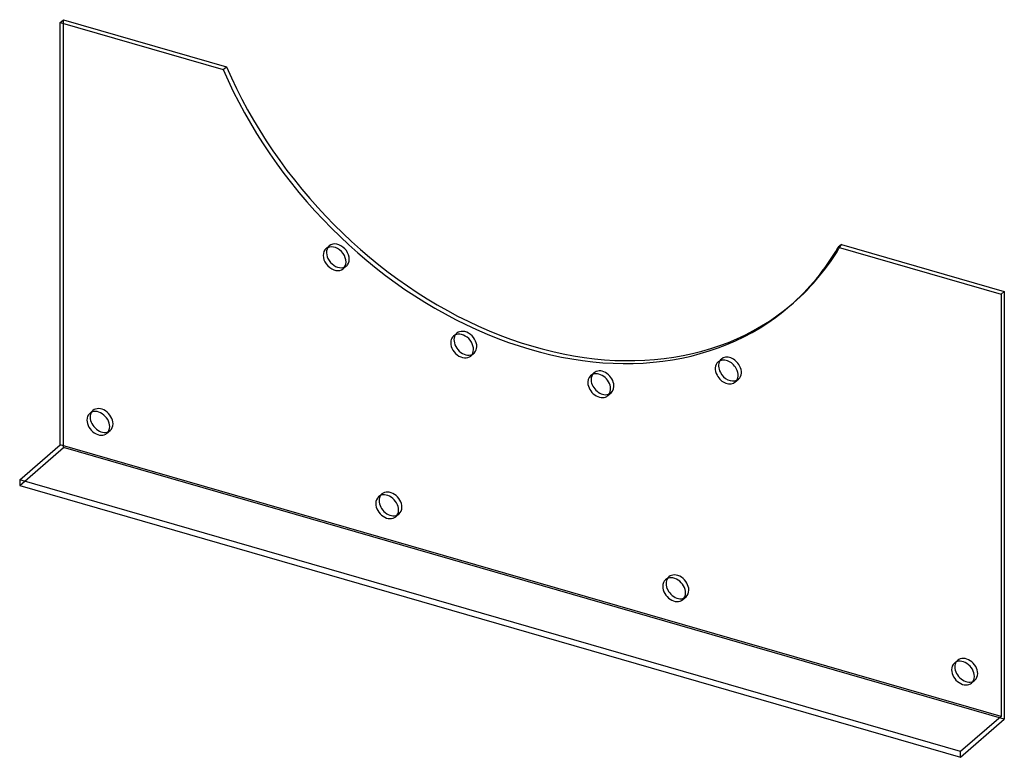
# Model space of a CAD drawing. Header units: millimetres. Extents: x -224 to 224, y -168 to 168.
import ezdxf

# ---------------------------------------------------------------- set-up
doc = ezdxf.new("R2010")
doc.units = ezdxf.units.MM
doc.layers.add('HIDDEN', color=7, linetype='Continuous')
doc.layers.add('THICK', color=7, linetype='Continuous')

msp = doc.modelspace()

# ---------------------------------------------------------------- linework, layer by layer
at = {"layer": 'HIDDEN'}
for p, q in [((-204.34, -26.89), (-204.34, 167.96)), ((-84.76, 63.64), (-83.26, 64.93)), ((-76.9, 54.56), (-75.4, 55.86)), ((126.66, 37.63), (128.16, 38.92)), ((-26.67, 23.87), (-25.17, 25.17)), ((-18.81, 14.8), (-17.31, 16.1)), ((93.9, 12.06), (95.4, 13.36)), ((35.81, 5.83), (37.31, 7.13)), ((101.76, 2.99), (103.26, 4.29)), ((43.67, -3.24), (45.17, -1.94)), ((-192.45, -11.34), (-190.95, -10.04)), ((-184.59, -20.41), (-183.09, -19.11)), ((-224.34, -44.21), (-204.34, -26.89)), ((224.34, -150.64), (-204.34, -26.89)), ((-60.81, -49.34), (-59.31, -48.04)), ((-52.96, -58.41), (-51.46, -57.11)), ((69.96, -87.09), (71.46, -85.79)), ((77.81, -96.16), (79.31, -94.86)), ((201.59, -125.09), (203.09, -123.79)), ((209.45, -134.16), (210.95, -132.86))]:
    msp.add_line(p, q, dxfattribs=at)
for centre, major_axis, start_param, end_param in [((-79.33, 60.4), (-3.93, 4.54), 0.148238, 0.222306), ((-79.33, 60.4), (-3.93, 4.54), -0.000028, 0.148238), ((-79.33, 60.4), (-3.93, 4.54), -2.993355, -0.000028), ((10, 175.37), (-118.16, 136.45), 3.141592, 3.396137), ((-79.33, 60.4), (-3.93, 4.54), 2.919287, 3.141565), ((-79.33, 60.4), (-3.93, 4.54), 3.141565, 3.28983), ((10, 175.37), (-118.16, 136.45), 3.134264, 3.141592), ((-21.24, 20.63), (-3.93, 4.54), 0.000097, 0.222306), ((-21.24, 20.63), (-3.93, 4.54), -2.616364, 0.000097), ((-21.24, 20.63), (-3.93, 4.54), -3.141496, -2.616364), ((-21.24, 20.63), (-3.93, 4.54), 2.919287, 3.14169), ((99.33, 8.83), (-3.93, 4.54), -1.862382, 0.000009), ((99.33, 8.83), (-3.93, 4.54), 0.000009, 0.222306), ((99.33, 8.83), (-3.93, 4.54), -3.141583, -1.862382), ((41.24, 2.6), (-3.93, 4.54), 0.000058, 0.222306), ((41.24, 2.6), (-3.93, 4.54), -2.239373, 0.000058), ((41.24, 2.6), (-3.93, 4.54), -3.141535, -2.239373), ((99.33, 8.83), (-3.93, 4.54), 2.919287, 3.141602), ((41.24, 2.6), (-3.93, 4.54), 2.919287, 3.14165), ((-187.02, -14.57), (-3.93, 4.54), -2.427868, -0.000041), ((-187.02, -14.57), (-3.93, 4.54), -0.000041, 0.222306), ((-187.02, -14.57), (-3.93, 4.54), 3.141552, 3.855317), ((-187.02, -14.57), (-3.93, 4.54), 2.919287, 3.141552), ((-55.38, -52.57), (-3.93, 4.54), -0.000041, 0.222306), ((-55.38, -52.57), (-3.93, 4.54), -2.427868, -0.000041), ((-55.38, -52.57), (-3.93, 4.54), 2.919287, 3.141552), ((-55.38, -52.57), (-3.93, 4.54), 3.141552, 3.855317), ((75.38, -90.32), (-3.93, 4.54), -2.427868, -0.000041), ((75.38, -90.32), (-3.93, 4.54), -0.000041, 0.222306), ((75.38, -90.32), (-3.93, 4.54), 3.141552, 3.855317), ((75.38, -90.32), (-3.93, 4.54), 2.919287, 3.141552), ((207.02, -128.32), (-3.93, 4.54), -0.000041, 0.222306), ((207.02, -128.32), (-3.93, 4.54), -2.427868, -0.000041), ((207.02, -128.32), (-3.93, 4.54), 3.141552, 3.855317), ((207.02, -128.32), (-3.93, 4.54), 2.919287, 3.141552)]:
    msp.add_ellipse(centre, major_axis=major_axis, ratio=0.75, start_param=start_param, end_param=end_param, dxfattribs=at)
at = {"layer": 'THICK'}
for p, q in [((-205.84, 166.66), (-204.34, 167.96)), ((-205.84, -25.59), (-205.84, 166.66)), ((-205.84, 166.66), (-131.63, 145.24)), ((-204.34, 167.96), (-130.13, 146.54)), ((-131.63, 145.24), (-130.13, 146.54)), ((150.13, 65.64), (148.63, 64.34)), ((148.63, 64.34), (222.84, 42.91)), ((150.13, 65.64), (224.34, 44.21)), ((222.84, 42.91), (224.34, 44.21)), ((222.84, 42.91), (222.84, -149.34)), ((224.34, 44.21), (224.34, -150.64)), ((-224.34, -41.62), (-205.84, -25.59)), ((222.84, -149.34), (-205.84, -25.59)), ((-224.34, -41.62), (-224.34, -44.21)), ((204.34, -165.37), (-224.34, -41.62)), ((-224.34, -44.21), (204.34, -167.96)), ((222.84, -149.34), (204.34, -165.37)), ((204.34, -167.96), (224.34, -150.64)), ((204.34, -167.96), (204.34, -165.37))]:
    msp.add_line(p, q, dxfattribs=at)
for centre, major_axis, start_param, end_param in [((8.5, 174.07), (118.16, -136.45), -1.968688, -0.000001), ((10, 175.37), (-118.16, 136.45), 1.172904, 3.134264), ((-80.83, 59.1), (3.93, -4.54), -2.993355, -0.000028), ((-80.83, 59.1), (3.93, -4.54), 3.141565, 3.28983), ((-79.33, 60.4), (-3.93, 4.54), 0.222306, 2.919287), ((-80.83, 59.1), (3.93, -4.54), 0.148238, 3.141565), ((8.5, 174.07), (118.16, -136.45), -0.000001, 0.254544), ((-80.83, 59.1), (3.93, -4.54), -0.000028, 0.148238), ((-22.74, 19.33), (3.93, -4.54), -3.141496, -2.616364), ((-21.24, 20.63), (-3.93, 4.54), 0.525229, 2.919287), ((-22.74, 19.33), (3.93, -4.54), 0.525229, 3.14169), ((-21.24, 20.63), (-3.93, 4.54), 0.222306, 0.525229), ((-22.74, 19.33), (3.93, -4.54), -2.616364, 0.000097), ((-22.74, 19.33), (3.93, -4.54), 0.000097, 0.525229), ((97.83, 7.53), (3.93, -4.54), -3.141583, -1.862382), ((99.33, 8.83), (-3.93, 4.54), 0.222306, 1.279211), ((97.83, 7.53), (3.93, -4.54), 1.279211, 3.141602), ((97.83, 7.53), (3.93, -4.54), 0.000009, 1.279211), ((39.74, 1.3), (3.93, -4.54), -3.141535, -2.239373), ((39.74, 1.3), (3.93, -4.54), 0.90222, 3.14165), ((41.24, 2.6), (-3.93, 4.54), 0.222306, 0.90222), ((97.83, 7.53), (3.93, -4.54), -1.862382, 0.000009), ((99.33, 8.83), (-3.93, 4.54), 1.279211, 2.919287), ((39.74, 1.3), (3.93, -4.54), -2.239373, 0.000058), ((41.24, 2.6), (-3.93, 4.54), 0.90222, 2.919287), ((39.74, 1.3), (3.93, -4.54), 0.000058, 0.90222), ((-188.52, -15.87), (3.93, -4.54), 3.141552, 3.855317), ((-188.52, -15.87), (3.93, -4.54), 0.713724, 3.141552), ((-187.02, -14.57), (-3.93, 4.54), 0.222306, 0.713724), ((-187.02, -14.57), (-3.93, 4.54), 0.713724, 2.919287), ((-188.52, -15.87), (3.93, -4.54), -2.427868, -0.000041), ((-188.52, -15.87), (3.93, -4.54), -0.000041, 0.713724), ((-56.88, -53.87), (3.93, -4.54), 3.141552, 3.855317), ((-56.88, -53.87), (3.93, -4.54), 0.713724, 3.141552), ((-55.38, -52.57), (-3.93, 4.54), 0.222306, 0.713724), ((-56.88, -53.87), (3.93, -4.54), -2.427868, -0.000041), ((-55.38, -52.57), (-3.93, 4.54), 0.713724, 2.919287), ((-56.88, -53.87), (3.93, -4.54), -0.000041, 0.713724), ((73.88, -91.62), (3.93, -4.54), 3.141552, 3.855317), ((73.88, -91.62), (3.93, -4.54), 0.713724, 3.141552), ((75.38, -90.32), (-3.93, 4.54), 0.222306, 0.713724), ((75.38, -90.32), (-3.93, 4.54), 0.713724, 2.919287), ((73.88, -91.62), (3.93, -4.54), -2.427868, -0.000041), ((73.88, -91.62), (3.93, -4.54), -0.000041, 0.713724), ((205.52, -129.62), (3.93, -4.54), 3.141552, 3.855317), ((205.52, -129.62), (3.93, -4.54), 0.713724, 3.141552), ((207.02, -128.32), (-3.93, 4.54), 0.222306, 0.713724), ((205.52, -129.62), (3.93, -4.54), -2.427868, -0.000041), ((207.02, -128.32), (-3.93, 4.54), 0.713724, 2.919287), ((205.52, -129.62), (3.93, -4.54), -0.000041, 0.713724)]:
    msp.add_ellipse(centre, major_axis=major_axis, ratio=0.75, start_param=start_param, end_param=end_param, dxfattribs=at)

doc.saveas('drawing.dxf')
